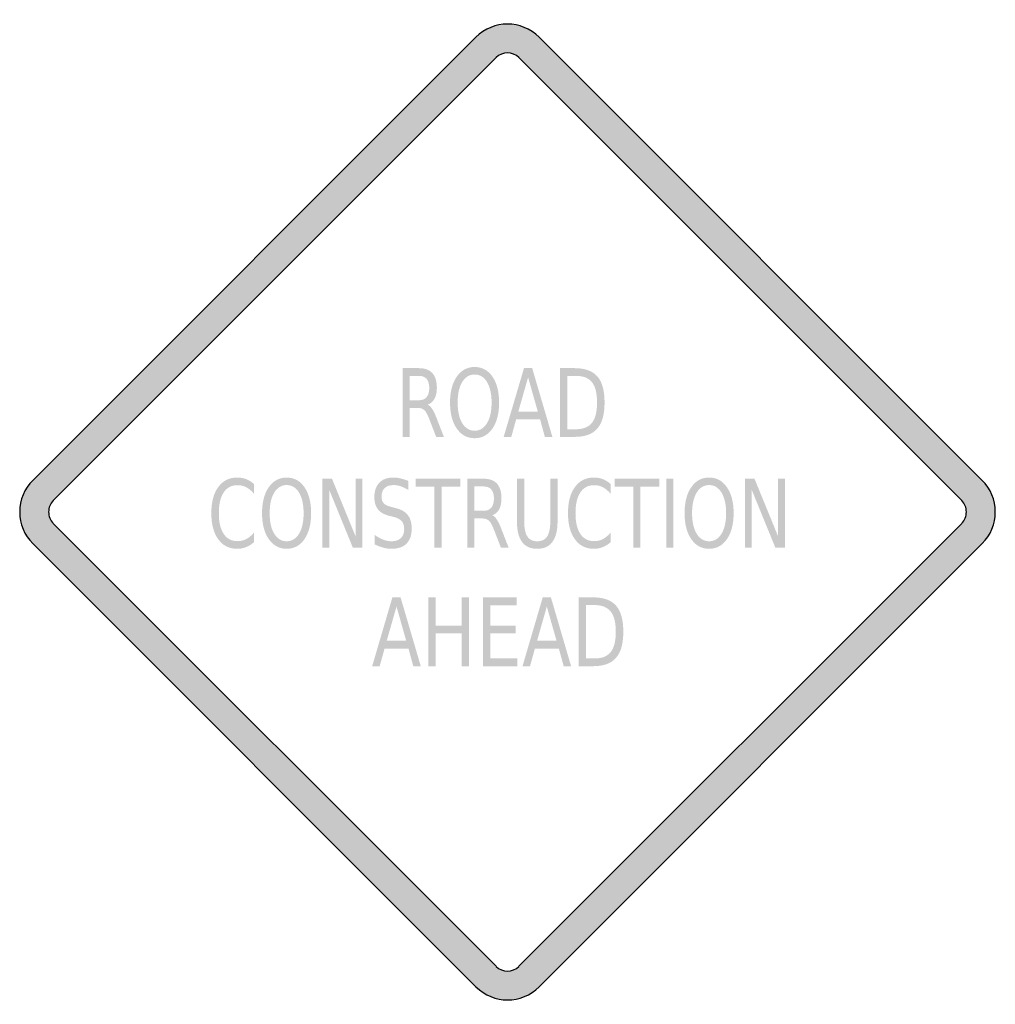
# Model space of a CAD drawing. Header units: inches. Extents: x -0.5 to 0.5, y -0.5 to 0.5.
import ezdxf

# ---------------------------------------------------------------- set-up
doc = ezdxf.new("R2010")
doc.units = ezdxf.units.IN
doc.header["$MEASUREMENT"] = 0

msp = doc.modelspace()

# ---------------------------------------------------------------- hatches: boundary and pattern name
h = msp.add_hatch(color=7)
h.paths.add_polyline_path([(0.0323, 0.4867), (0.4865, 0.0323), (0.4905, 0.0278), (0.4939, 0.0228), (0.4965, 0.0175), (0.4984, 0.012), (0.4995, 0.006), (0.5, 0), (0.4995, -0.006), (0.4984, -0.0118), (0.4965, -0.0175), (0.4939, -0.0228), (0.4905, -0.0278), (0.4865, -0.0323), (0.0323, -0.4867), (0.0278, -0.4907), (0.0227, -0.494), (0.0173, -0.4967), (0.0117, -0.4985), (0.006, -0.4997), (0.0002, -0.5), (-0.0057, -0.4997), (-0.0115, -0.4985), (-0.0172, -0.4967), (-0.0225, -0.494), (-0.0275, -0.4907), (-0.0323, -0.4867), (-0.4867, -0.0323), (-0.4905, -0.0278), (-0.4939, -0.0228), (-0.4965, -0.0175), (-0.4984, -0.0118), (-0.4995, -0.006), (-0.5, 0), (-0.4995, 0.006), (-0.4984, 0.012), (-0.4965, 0.0175), (-0.4939, 0.0228), (-0.4905, 0.0278), (-0.4867, 0.0323), (-0.0323, 0.4867), (-0.0277, 0.4907), (-0.0227, 0.494), (-0.0172, 0.4967), (-0.0117, 0.4985), (-0.0058, 0.4997), (0, 0.5), (0.0058, 0.4997), (0.0117, 0.4985), (0.0172, 0.4967), (0.0227, 0.494), (0.0277, 0.4907), (0.0323, 0.4867)])
h.paths.add_polyline_path([(0.0117, 0.4655), (0.4655, 0.0117), (0.467, 0.0102), (0.4682, 0.0083), (0.4692, 0.0063), (0.4699, 0.0043), (0.4704, 0.0022), (0.4704, 0), (0.4704, -0.0022), (0.4699, -0.0042), (0.4692, -0.0063), (0.4682, -0.0082), (0.467, -0.01), (0.4655, -0.0117), (0.0117, -0.4655), (0.0082, -0.4682), (0.0042, -0.4699), (0, -0.4704), (-0.0042, -0.4699), (-0.0082, -0.4682), (-0.0117, -0.4655), (-0.4655, -0.0117), (-0.467, -0.01), (-0.4682, -0.0082), (-0.4692, -0.0063), (-0.4699, -0.0042), (-0.4704, -0.0022), (-0.4704, 0), (-0.4704, 0.0022), (-0.4699, 0.0043), (-0.4692, 0.0063), (-0.4682, 0.0083), (-0.467, 0.0102), (-0.4655, 0.0117), (-0.0117, 0.4655), (-0.0082, 0.4684), (-0.0042, 0.4699), (0, 0.4705), (0.0042, 0.4699), (0.0082, 0.4684), (0.0117, 0.4655)], flags=0)
h = msp.add_hatch(color=7)
edge = h.paths.add_edge_path()
edge.add_spline(control_points=[(-0.0818, 0.11), (-0.0802, 0.1093), (-0.0786, 0.1078), (-0.0771, 0.1055), (-0.0757, 0.1033), (-0.0742, 0.1002), (-0.0727, 0.0962)], knot_values=[0, 0, 0, 0, 1, 1, 1, 2, 2, 2, 2], degree=3, periodic=0)
edge.add_line((-0.0727, 0.0962), (-0.0652, 0.077))
edge.add_line((-0.0652, 0.077), (-0.0731, 0.077))
edge.add_line((-0.0731, 0.077), (-0.0801, 0.095))
edge.add_spline(control_points=[(-0.0801, 0.095), (-0.0818, 0.0997), (-0.0836, 0.1029), (-0.0853, 0.1044), (-0.0869, 0.1059), (-0.0892, 0.1067), (-0.0921, 0.1067)], knot_values=[0, 0, 0, 0, 1, 1, 1, 2, 2, 2, 2], degree=3, periodic=0)
edge.add_line((-0.0921, 0.1067), (-0.1002, 0.1067))
edge.add_line((-0.1002, 0.1067), (-0.1002, 0.077))
edge.add_line((-0.1002, 0.077), (-0.1075, 0.077))
edge.add_line((-0.1075, 0.077), (-0.1075, 0.1474))
edge.add_line((-0.1075, 0.1474), (-0.0909, 0.1474))
edge.add_spline(control_points=[(-0.0909, 0.1474), (-0.0847, 0.1474), (-0.0801, 0.1457), (-0.077, 0.1423), (-0.074, 0.139), (-0.0724, 0.1339), (-0.0724, 0.1271), (-0.0724, 0.1227), (-0.0732, 0.119), (-0.0748, 0.1161), (-0.0764, 0.1131), (-0.0787, 0.1111), (-0.0818, 0.11)], knot_values=[0, 0, 0, 0, 1, 1, 1, 2, 2, 2, 3, 3, 3, 4, 4, 4, 4], degree=3, periodic=0)
edge = h.paths.add_edge_path(flags=0)
edge.add_line((-0.1002, 0.1395), (-0.1002, 0.1145))
edge.add_line((-0.1002, 0.1145), (-0.0909, 0.1145))
edge.add_spline(control_points=[(-0.0909, 0.1145), (-0.0874, 0.1145), (-0.0847, 0.1156), (-0.0829, 0.1177), (-0.0811, 0.1199), (-0.0802, 0.123), (-0.0802, 0.1271), (-0.0802, 0.1312), (-0.0811, 0.1343), (-0.0829, 0.1364), (-0.0847, 0.1385), (-0.0874, 0.1395), (-0.0909, 0.1395)], knot_values=[0, 0, 0, 0, 1, 1, 1, 2, 2, 2, 3, 3, 3, 4, 4, 4, 4], degree=3, periodic=0)
edge.add_line((-0.0909, 0.1395), (-0.1002, 0.1395))
h = msp.add_hatch(color=7)
edge = h.paths.add_edge_path()
edge.add_spline(control_points=[(-0.0337, 0.1486), (-0.0261, 0.1486), (-0.02, 0.1453), (-0.0154, 0.1387), (-0.0109, 0.1321), (-0.0086, 0.1232), (-0.0086, 0.1121), (-0.0086, 0.101), (-0.0109, 0.0921), (-0.0154, 0.0855), (-0.02, 0.0789), (-0.0261, 0.0756), (-0.0337, 0.0756), (-0.0413, 0.0756), (-0.0474, 0.0789), (-0.052, 0.0855), (-0.0566, 0.0921), (-0.0589, 0.101), (-0.0589, 0.1121), (-0.0589, 0.1232), (-0.0566, 0.1321), (-0.052, 0.1387), (-0.0474, 0.1453), (-0.0413, 0.1486), (-0.0337, 0.1486)], knot_values=[0, 0, 0, 0, 1, 1, 1, 2, 2, 2, 3, 3, 3, 4, 4, 4, 5, 5, 5, 6, 6, 6, 7, 7, 7, 8, 8, 8, 8], degree=3, periodic=0)
edge = h.paths.add_edge_path(flags=0)
edge.add_spline(control_points=[(-0.0337, 0.1409), (-0.039, 0.1409), (-0.0433, 0.1383), (-0.0464, 0.1332), (-0.0496, 0.128), (-0.0511, 0.121), (-0.0511, 0.1121), (-0.0511, 0.1032), (-0.0496, 0.0962), (-0.0464, 0.0911), (-0.0433, 0.0859), (-0.039, 0.0833), (-0.0337, 0.0833), (-0.0284, 0.0833), (-0.0241, 0.0859), (-0.021, 0.0911), (-0.0179, 0.0962), (-0.0163, 0.1032), (-0.0163, 0.1121), (-0.0163, 0.121), (-0.0179, 0.128), (-0.021, 0.1332), (-0.0241, 0.1383), (-0.0284, 0.1409), (-0.0337, 0.1409)], knot_values=[0, 0, 0, 0, 1, 1, 1, 2, 2, 2, 3, 3, 3, 4, 4, 4, 5, 5, 5, 6, 6, 6, 7, 7, 7, 8, 8, 8, 8], degree=3, periodic=0)
h = msp.add_hatch(color=7)
h.paths.add_polyline_path([(0.0169, 0.1474), (0.0253, 0.1474), (0.046, 0.077), (0.0383, 0.077), (0.0334, 0.095), (0.0089, 0.095), (0.0039, 0.077), (-0.0039, 0.077), (0.0169, 0.1474)])
h.paths.add_polyline_path([(0.0211, 0.138), (0.0111, 0.1029), (0.0311, 0.1029), (0.0211, 0.138)], flags=0)
h = msp.add_hatch(color=7)
edge = h.paths.add_edge_path()
edge.add_line((0.0539, 0.1474), (0.069, 0.1474))
edge.add_spline(control_points=[(0.069, 0.1474), (0.0795, 0.1474), (0.0872, 0.1445), (0.0922, 0.1389), (0.0971, 0.1332), (0.0995, 0.1243), (0.0995, 0.1122), (0.0995, 0.1001), (0.0971, 0.0912), (0.0921, 0.0855), (0.0872, 0.0798), (0.0794, 0.077), (0.069, 0.077)], knot_values=[0, 0, 0, 0, 1, 1, 1, 2, 2, 2, 3, 3, 3, 4, 4, 4, 4], degree=3, periodic=0)
edge.add_line((0.069, 0.077), (0.0539, 0.077))
edge.add_line((0.0539, 0.077), (0.0539, 0.1474))
edge = h.paths.add_edge_path(flags=0)
edge.add_line((0.0612, 0.1395), (0.0612, 0.0848))
edge.add_line((0.0612, 0.0848), (0.0701, 0.0848))
edge.add_spline(control_points=[(0.0701, 0.0848), (0.0776, 0.0848), (0.0831, 0.087), (0.0866, 0.0914), (0.0901, 0.0958), (0.0918, 0.1027), (0.0918, 0.1122), (0.0918, 0.1217), (0.0901, 0.1286), (0.0866, 0.133), (0.0831, 0.1374), (0.0776, 0.1395), (0.0701, 0.1395)], knot_values=[0, 0, 0, 0, 1, 1, 1, 2, 2, 2, 3, 3, 3, 4, 4, 4, 4], degree=3, periodic=0)
edge.add_line((0.0701, 0.1395), (0.0612, 0.1395))
h = msp.add_hatch(color=7)
edge = h.paths.add_edge_path()
edge.add_line((-0.2598, 0.0286), (-0.2598, 0.0186))
edge.add_spline(control_points=[(-0.2598, 0.0186), (-0.2623, 0.0216), (-0.2649, 0.0238), (-0.2677, 0.0253), (-0.2705, 0.0268), (-0.2735, 0.0275), (-0.2767, 0.0275), (-0.2829, 0.0275), (-0.2876, 0.025), (-0.2909, 0.0201), (-0.2942, 0.0152), (-0.2959, 0.0081), (-0.2959, -0.0012), (-0.2959, -0.0105), (-0.2942, -0.0176), (-0.2909, -0.0225), (-0.2876, -0.0274), (-0.2829, -0.0299), (-0.2767, -0.0299), (-0.2735, -0.0299), (-0.2705, -0.0292), (-0.2677, -0.0277), (-0.2649, -0.0262), (-0.2623, -0.024), (-0.2598, -0.021)], knot_values=[0, 0, 0, 0, 1, 1, 1, 2, 2, 2, 3, 3, 3, 4, 4, 4, 5, 5, 5, 6, 6, 6, 7, 7, 7, 8, 8, 8, 8], degree=3, periodic=0)
edge.add_line((-0.2598, -0.021), (-0.2598, -0.0309))
edge.add_spline(control_points=[(-0.2598, -0.0309), (-0.2624, -0.0332), (-0.2651, -0.0349), (-0.268, -0.036), (-0.2709, -0.0372), (-0.2739, -0.0377), (-0.2771, -0.0377), (-0.2853, -0.0377), (-0.2918, -0.0345), (-0.2965, -0.0279), (-0.3013, -0.0214), (-0.3036, -0.0125), (-0.3036, -0.0012), (-0.3036, 0.0101), (-0.3013, 0.019), (-0.2965, 0.0255), (-0.2918, 0.0321), (-0.2853, 0.0353), (-0.2771, 0.0353), (-0.2739, 0.0353), (-0.2708, 0.0348), (-0.2679, 0.0337), (-0.265, 0.0325), (-0.2623, 0.0309), (-0.2598, 0.0286)], knot_values=[0, 0, 0, 0, 1, 1, 1, 2, 2, 2, 3, 3, 3, 4, 4, 4, 5, 5, 5, 6, 6, 6, 7, 7, 7, 8, 8, 8, 8], degree=3, periodic=0)
h = msp.add_hatch(color=7)
edge = h.paths.add_edge_path()
edge.add_spline(control_points=[(-0.2264, 0.0353), (-0.2188, 0.0353), (-0.2127, 0.032), (-0.2081, 0.0254), (-0.2036, 0.0188), (-0.2013, 0.0099), (-0.2013, -0.0012), (-0.2013, -0.0123), (-0.2036, -0.0212), (-0.2081, -0.0278), (-0.2127, -0.0344), (-0.2188, -0.0377), (-0.2264, -0.0377), (-0.234, -0.0377), (-0.2401, -0.0344), (-0.2447, -0.0278), (-0.2493, -0.0212), (-0.2516, -0.0123), (-0.2516, -0.0012), (-0.2516, 0.0099), (-0.2493, 0.0188), (-0.2447, 0.0254), (-0.2401, 0.032), (-0.234, 0.0353), (-0.2264, 0.0353)], knot_values=[0, 0, 0, 0, 1, 1, 1, 2, 2, 2, 3, 3, 3, 4, 4, 4, 5, 5, 5, 6, 6, 6, 7, 7, 7, 8, 8, 8, 8], degree=3, periodic=0)
edge = h.paths.add_edge_path(flags=0)
edge.add_spline(control_points=[(-0.2264, 0.0276), (-0.2317, 0.0276), (-0.236, 0.025), (-0.2391, 0.0199), (-0.2423, 0.0147), (-0.2438, 0.0077), (-0.2438, -0.0012), (-0.2438, -0.0101), (-0.2423, -0.0171), (-0.2391, -0.0223), (-0.236, -0.0274), (-0.2317, -0.03), (-0.2264, -0.03), (-0.2211, -0.03), (-0.2168, -0.0274), (-0.2137, -0.0223), (-0.2106, -0.0171), (-0.209, -0.0101), (-0.209, -0.0012), (-0.209, 0.0077), (-0.2106, 0.0147), (-0.2137, 0.0199), (-0.2168, 0.025), (-0.2211, 0.0276), (-0.2264, 0.0276)], knot_values=[0, 0, 0, 0, 1, 1, 1, 2, 2, 2, 3, 3, 3, 4, 4, 4, 5, 5, 5, 6, 6, 6, 7, 7, 7, 8, 8, 8, 8], degree=3, periodic=0)
for points in [[(-0.1898, 0.0341), (-0.1799, 0.0341), (-0.1558, -0.0248), (-0.1558, 0.0341), (-0.1487, 0.0341), (-0.1487, -0.0364), (-0.1586, -0.0364), (-0.1827, 0.0226), (-0.1827, -0.0364), (-0.1898, -0.0364), (-0.1898, 0.0341)], [(-0.0942, 0.0341), (-0.0483, 0.0341), (-0.0483, 0.026), (-0.0676, 0.026), (-0.0676, -0.0364), (-0.0749, -0.0364), (-0.0749, 0.026), (-0.0942, 0.026), (-0.0942, 0.0341)], [(0.1097, 0.0341), (0.1556, 0.0341), (0.1556, 0.026), (0.1363, 0.026), (0.1363, -0.0364), (0.129, -0.0364), (0.129, 0.026), (0.1097, 0.026), (0.1097, 0.0341)], [(0.1627, 0.0341), (0.17, 0.0341), (0.17, -0.0364), (0.1627, -0.0364), (0.1627, 0.0341)], [(0.2433, 0.0341), (0.2532, 0.0341), (0.2773, -0.0248), (0.2773, 0.0341), (0.2844, 0.0341), (0.2844, -0.0364), (0.2745, -0.0364), (0.2504, 0.0226), (0.2504, -0.0364), (0.2433, -0.0364), (0.2433, 0.0341)], [(-0.081, -0.0875), (-0.0737, -0.0875), (-0.0737, -0.1164), (-0.047, -0.1164), (-0.047, -0.0875), (-0.0396, -0.0875), (-0.0396, -0.158), (-0.047, -0.158), (-0.047, -0.1244), (-0.0737, -0.1244), (-0.0737, -0.158), (-0.081, -0.158), (-0.081, -0.0875)], [(-0.025, -0.0875), (0.0094, -0.0875), (0.0094, -0.0956), (-0.0176, -0.0956), (-0.0176, -0.1164), (0.0083, -0.1164), (0.0083, -0.1244), (-0.0176, -0.1244), (-0.0176, -0.1499), (0.0101, -0.1499), (0.0101, -0.158), (-0.025, -0.158), (-0.025, -0.0875)]]:
    msp.add_hatch(color=7).paths.add_polyline_path(points)
h = msp.add_hatch(color=7)
edge = h.paths.add_edge_path()
edge.add_line((-0.1015, 0.0318), (-0.1015, 0.0225))
edge.add_spline(control_points=[(-0.1015, 0.0225), (-0.1043, 0.0242), (-0.1069, 0.0255), (-0.1094, 0.0263), (-0.1119, 0.0272), (-0.1143, 0.0276), (-0.1166, 0.0276), (-0.1206, 0.0276), (-0.1237, 0.0266), (-0.1258, 0.0246), (-0.128, 0.0226), (-0.1291, 0.0197), (-0.1291, 0.016), (-0.1291, 0.0129), (-0.1284, 0.0105), (-0.1269, 0.0089), (-0.1255, 0.0074), (-0.1227, 0.0061), (-0.1187, 0.0051)], knot_values=[0, 0, 0, 0, 1, 1, 1, 2, 2, 2, 3, 3, 3, 4, 4, 4, 5, 5, 5, 6, 6, 6, 6], degree=3, periodic=0)
edge.add_line((-0.1187, 0.0051), (-0.1143, 0.0039))
edge.add_spline(control_points=[(-0.1143, 0.0039), (-0.1088, 0.0026), (-0.1047, 0.0002), (-0.1021, -0.0032), (-0.0995, -0.0066), (-0.0982, -0.0112), (-0.0982, -0.0169), (-0.0982, -0.0237), (-0.1, -0.0289), (-0.1035, -0.0324), (-0.107, -0.036), (-0.1122, -0.0377), (-0.119, -0.0377), (-0.1216, -0.0377), (-0.1244, -0.0373), (-0.1273, -0.0366), (-0.1301, -0.0358), (-0.1331, -0.0347), (-0.1363, -0.0332)], knot_values=[0, 0, 0, 0, 1, 1, 1, 2, 2, 2, 3, 3, 3, 4, 4, 4, 5, 5, 5, 6, 6, 6, 6], degree=3, periodic=0)
edge.add_line((-0.1363, -0.0332), (-0.1363, -0.0234))
edge.add_spline(control_points=[(-0.1363, -0.0234), (-0.1333, -0.0256), (-0.1303, -0.0272), (-0.1275, -0.0283), (-0.1246, -0.0294), (-0.1218, -0.03), (-0.119, -0.03), (-0.1148, -0.03), (-0.1116, -0.0289), (-0.1093, -0.0268), (-0.107, -0.0246), (-0.1059, -0.0216), (-0.1059, -0.0176), (-0.1059, -0.0142), (-0.1067, -0.0115), (-0.1083, -0.0095), (-0.11, -0.0076), (-0.1127, -0.0061), (-0.1164, -0.0051)], knot_values=[0, 0, 0, 0, 1, 1, 1, 2, 2, 2, 3, 3, 3, 4, 4, 4, 5, 5, 5, 6, 6, 6, 6], degree=3, periodic=0)
edge.add_line((-0.1164, -0.0051), (-0.1209, -0.004))
edge.add_spline(control_points=[(-0.1209, -0.004), (-0.1264, -0.0026), (-0.1304, -0.0004), (-0.1328, 0.0027), (-0.1352, 0.0057), (-0.1365, 0.0099), (-0.1365, 0.0152), (-0.1365, 0.0215), (-0.1348, 0.0264), (-0.1314, 0.03), (-0.128, 0.0335), (-0.1233, 0.0353), (-0.1174, 0.0353), (-0.1148, 0.0353), (-0.1122, 0.035), (-0.1096, 0.0344), (-0.107, 0.0338), (-0.1043, 0.0329), (-0.1015, 0.0318)], knot_values=[0, 0, 0, 0, 1, 1, 1, 2, 2, 2, 3, 3, 3, 4, 4, 4, 5, 5, 5, 6, 6, 6, 6], degree=3, periodic=0)
h = msp.add_hatch(color=7)
edge = h.paths.add_edge_path()
edge.add_spline(control_points=[(-0.0155, -0.0033), (-0.0139, -0.004), (-0.0123, -0.0055), (-0.0109, -0.0078), (-0.0094, -0.01), (-0.0079, -0.0131), (-0.0064, -0.0171)], knot_values=[0, 0, 0, 0, 1, 1, 1, 2, 2, 2, 2], degree=3, periodic=0)
edge.add_line((-0.0064, -0.0171), (0.0011, -0.0364))
edge.add_line((0.0011, -0.0364), (-0.0068, -0.0364))
edge.add_line((-0.0068, -0.0364), (-0.0138, -0.0183))
edge.add_spline(control_points=[(-0.0138, -0.0183), (-0.0156, -0.0136), (-0.0173, -0.0104), (-0.019, -0.0089), (-0.0207, -0.0074), (-0.023, -0.0066), (-0.0259, -0.0066)], knot_values=[0, 0, 0, 0, 1, 1, 1, 2, 2, 2, 2], degree=3, periodic=0)
edge.add_line((-0.0259, -0.0066), (-0.0339, -0.0066))
edge.add_line((-0.0339, -0.0066), (-0.0339, -0.0364))
edge.add_line((-0.0339, -0.0364), (-0.0412, -0.0364))
edge.add_line((-0.0412, -0.0364), (-0.0412, 0.0341))
edge.add_line((-0.0412, 0.0341), (-0.0247, 0.0341))
edge.add_spline(control_points=[(-0.0247, 0.0341), (-0.0184, 0.0341), (-0.0138, 0.0324), (-0.0107, 0.029), (-0.0077, 0.0257), (-0.0062, 0.0206), (-0.0062, 0.0138), (-0.0062, 0.0093), (-0.007, 0.0057), (-0.0085, 0.0027), (-0.0101, -0.0002), (-0.0124, -0.0022), (-0.0155, -0.0033)], knot_values=[0, 0, 0, 0, 1, 1, 1, 2, 2, 2, 3, 3, 3, 4, 4, 4, 4], degree=3, periodic=0)
edge = h.paths.add_edge_path(flags=0)
edge.add_line((-0.0339, 0.0262), (-0.0339, 0.0012))
edge.add_line((-0.0339, 0.0012), (-0.0247, 0.0012))
edge.add_spline(control_points=[(-0.0247, 0.0012), (-0.0211, 0.0012), (-0.0184, 0.0023), (-0.0166, 0.0044), (-0.0148, 0.0065), (-0.0139, 0.0097), (-0.0139, 0.0138), (-0.0139, 0.0179), (-0.0148, 0.021), (-0.0166, 0.0231), (-0.0184, 0.0252), (-0.0211, 0.0262), (-0.0247, 0.0262)], knot_values=[0, 0, 0, 0, 1, 1, 1, 2, 2, 2, 3, 3, 3, 4, 4, 4, 4], degree=3, periodic=0)
edge.add_line((-0.0247, 0.0262), (-0.0339, 0.0262))
h = msp.add_hatch(color=7)
edge = h.paths.add_edge_path()
edge.add_line((0.0097, 0.0341), (0.0171, 0.0341))
edge.add_line((0.0171, 0.0341), (0.0171, -0.0087))
edge.add_spline(control_points=[(0.0171, -0.0087), (0.0171, -0.0163), (0.0181, -0.0217), (0.0203, -0.025), (0.0224, -0.0283), (0.0258, -0.03), (0.0305, -0.03), (0.0352, -0.03), (0.0386, -0.0283), (0.0407, -0.025), (0.0428, -0.0217), (0.0439, -0.0163), (0.0439, -0.0087)], knot_values=[0, 0, 0, 0, 1, 1, 1, 2, 2, 2, 3, 3, 3, 4, 4, 4, 4], degree=3, periodic=0)
edge.add_line((0.0439, -0.0087), (0.0439, 0.0341))
edge.add_line((0.0439, 0.0341), (0.0513, 0.0341))
edge.add_line((0.0513, 0.0341), (0.0513, -0.0099))
edge.add_spline(control_points=[(0.0513, -0.0099), (0.0513, -0.0191), (0.0495, -0.026), (0.046, -0.0307), (0.0425, -0.0354), (0.0374, -0.0377), (0.0305, -0.0377), (0.0236, -0.0377), (0.0184, -0.0354), (0.0149, -0.0307), (0.0114, -0.026), (0.0097, -0.0191), (0.0097, -0.0099)], knot_values=[0, 0, 0, 0, 1, 1, 1, 2, 2, 2, 3, 3, 3, 4, 4, 4, 4], degree=3, periodic=0)
edge.add_line((0.0097, -0.0099), (0.0097, 0.0341))
h = msp.add_hatch(color=7)
edge = h.paths.add_edge_path()
edge.add_line((0.1058, 0.0286), (0.1058, 0.0186))
edge.add_spline(control_points=[(0.1058, 0.0186), (0.1033, 0.0216), (0.1007, 0.0238), (0.0979, 0.0253), (0.0951, 0.0268), (0.0921, 0.0275), (0.0889, 0.0275), (0.0827, 0.0275), (0.078, 0.025), (0.0747, 0.0201), (0.0714, 0.0152), (0.0697, 0.0081), (0.0697, -0.0012), (0.0697, -0.0105), (0.0714, -0.0176), (0.0747, -0.0225), (0.078, -0.0274), (0.0827, -0.0299), (0.0889, -0.0299), (0.0921, -0.0299), (0.0951, -0.0292), (0.0979, -0.0277), (0.1007, -0.0262), (0.1033, -0.024), (0.1058, -0.021)], knot_values=[0, 0, 0, 0, 1, 1, 1, 2, 2, 2, 3, 3, 3, 4, 4, 4, 5, 5, 5, 6, 6, 6, 7, 7, 7, 8, 8, 8, 8], degree=3, periodic=0)
edge.add_line((0.1058, -0.021), (0.1058, -0.0309))
edge.add_spline(control_points=[(0.1058, -0.0309), (0.1032, -0.0332), (0.1005, -0.0349), (0.0976, -0.036), (0.0947, -0.0372), (0.0917, -0.0377), (0.0885, -0.0377), (0.0803, -0.0377), (0.0738, -0.0345), (0.0691, -0.0279), (0.0643, -0.0214), (0.062, -0.0125), (0.062, -0.0012), (0.062, 0.0101), (0.0643, 0.019), (0.0691, 0.0255), (0.0738, 0.0321), (0.0803, 0.0353), (0.0885, 0.0353), (0.0917, 0.0353), (0.0948, 0.0348), (0.0977, 0.0337), (0.1006, 0.0325), (0.1033, 0.0309), (0.1058, 0.0286)], knot_values=[0, 0, 0, 0, 1, 1, 1, 2, 2, 2, 3, 3, 3, 4, 4, 4, 5, 5, 5, 6, 6, 6, 7, 7, 7, 8, 8, 8, 8], degree=3, periodic=0)
h = msp.add_hatch(color=7)
edge = h.paths.add_edge_path()
edge.add_spline(control_points=[(0.2067, 0.0353), (0.2143, 0.0353), (0.2204, 0.032), (0.2249, 0.0254), (0.2295, 0.0188), (0.2318, 0.0099), (0.2318, -0.0012), (0.2318, -0.0123), (0.2295, -0.0212), (0.2249, -0.0278), (0.2204, -0.0344), (0.2143, -0.0377), (0.2067, -0.0377), (0.199, -0.0377), (0.1929, -0.0344), (0.1884, -0.0278), (0.1838, -0.0212), (0.1815, -0.0123), (0.1815, -0.0012), (0.1815, 0.0099), (0.1838, 0.0188), (0.1884, 0.0254), (0.1929, 0.032), (0.199, 0.0353), (0.2067, 0.0353)], knot_values=[0, 0, 0, 0, 1, 1, 1, 2, 2, 2, 3, 3, 3, 4, 4, 4, 5, 5, 5, 6, 6, 6, 7, 7, 7, 8, 8, 8, 8], degree=3, periodic=0)
edge = h.paths.add_edge_path(flags=0)
edge.add_spline(control_points=[(0.2067, 0.0276), (0.2013, 0.0276), (0.1971, 0.025), (0.1939, 0.0199), (0.1908, 0.0147), (0.1892, 0.0077), (0.1892, -0.0012), (0.1892, -0.0101), (0.1908, -0.0171), (0.1939, -0.0223), (0.1971, -0.0274), (0.2013, -0.03), (0.2067, -0.03), (0.212, -0.03), (0.2162, -0.0274), (0.2194, -0.0223), (0.2225, -0.0171), (0.2241, -0.0101), (0.2241, -0.0012), (0.2241, 0.0077), (0.2225, 0.0147), (0.2194, 0.0199), (0.2162, 0.025), (0.212, 0.0276), (0.2067, 0.0276)], knot_values=[0, 0, 0, 0, 1, 1, 1, 2, 2, 2, 3, 3, 3, 4, 4, 4, 5, 5, 5, 6, 6, 6, 7, 7, 7, 8, 8, 8, 8], degree=3, periodic=0)
h = msp.add_hatch(color=7)
h.paths.add_polyline_path([(-0.118, -0.0875), (-0.1096, -0.0875), (-0.0889, -0.158), (-0.0966, -0.158), (-0.1015, -0.1399), (-0.126, -0.1399), (-0.131, -0.158), (-0.1387, -0.158), (-0.118, -0.0875)])
h.paths.add_polyline_path([(-0.1138, -0.0969), (-0.1238, -0.132), (-0.1038, -0.132), (-0.1138, -0.0969)], flags=0)
h = msp.add_hatch(color=7)
h.paths.add_polyline_path([(0.0361, -0.0875), (0.0445, -0.0875), (0.0652, -0.158), (0.0576, -0.158), (0.0526, -0.1399), (0.0281, -0.1399), (0.0231, -0.158), (0.0154, -0.158), (0.0361, -0.0875)])
h.paths.add_polyline_path([(0.0403, -0.0969), (0.0303, -0.132), (0.0503, -0.132), (0.0403, -0.0969)], flags=0)
h = msp.add_hatch(color=7)
edge = h.paths.add_edge_path()
edge.add_line((0.0731, -0.0875), (0.0882, -0.0875))
edge.add_spline(control_points=[(0.0882, -0.0875), (0.0987, -0.0875), (0.1064, -0.0904), (0.1114, -0.0961), (0.1163, -0.1017), (0.1187, -0.1106), (0.1187, -0.1227), (0.1187, -0.1348), (0.1163, -0.1437), (0.1113, -0.1494), (0.1064, -0.1551), (0.0987, -0.158), (0.0882, -0.158)], knot_values=[0, 0, 0, 0, 1, 1, 1, 2, 2, 2, 3, 3, 3, 4, 4, 4, 4], degree=3, periodic=0)
edge.add_line((0.0882, -0.158), (0.0731, -0.158))
edge.add_line((0.0731, -0.158), (0.0731, -0.0875))
edge = h.paths.add_edge_path(flags=0)
edge.add_line((0.0804, -0.0954), (0.0804, -0.1501))
edge.add_line((0.0804, -0.1501), (0.0893, -0.1501))
edge.add_spline(control_points=[(0.0893, -0.1501), (0.0968, -0.1501), (0.1023, -0.1479), (0.1058, -0.1435), (0.1093, -0.1391), (0.111, -0.1322), (0.111, -0.1227), (0.111, -0.1133), (0.1093, -0.1063), (0.1058, -0.102), (0.1023, -0.0976), (0.0968, -0.0954), (0.0893, -0.0954)], knot_values=[0, 0, 0, 0, 1, 1, 1, 2, 2, 2, 3, 3, 3, 4, 4, 4, 4], degree=3, periodic=0)
edge.add_line((0.0893, -0.0954), (0.0804, -0.0954))

# ---------------------------------------------------------------- linework, layer by layer
at = {"color": 7}
for p, q in [((-0.4867, 0.0323), (-0.0323, 0.4867)), ((0.0323, 0.4867), (0.4867, 0.0323)), ((-0.4656, 0.0118), (-0.0117, 0.4656)), ((0.0117, 0.4656), (0.4656, 0.0118)), ((-0.0117, -0.4655), (-0.4656, -0.0117)), ((0.4656, -0.0117), (0.0117, -0.4655)), ((-0.0323, -0.4867), (-0.4867, -0.0323)), ((0.4867, -0.0323), (0.0323, -0.4867))]:
    msp.add_line(p, q, dxfattribs=at)
for points in [[(0.0324, 0.4866), (0.0145, 0.5045), (-0.0145, 0.5045), (-0.0324, 0.4866)], [(0.0117, 0.4656), (0.0052, 0.4721), (-0.0052, 0.4721), (-0.0117, 0.4656)], [(-0.0117, -0.4656), (-0.0052, -0.472), (0.0052, -0.472), (0.0117, -0.4656)], [(-0.0323, -0.4866), (-0.0144, -0.5045), (0.0146, -0.5045), (0.0325, -0.4866)]]:
    msp.add_open_spline(points, degree=3, dxfattribs=at)
for points in [[(-0.4866, 0.0324), (-0.4952, 0.0238), (-0.5, 0.0122), (-0.5, 0), (-0.5, -0.0121), (-0.4952, -0.0238), (-0.4866, -0.0323)], [(0.4866, -0.0323), (0.4952, -0.0238), (0.5, -0.0121), (0.5, 0), (0.5, 0.0122), (0.4952, 0.0238), (0.4866, 0.0324)], [(-0.4656, 0.0117), (-0.4687, 0.0086), (-0.4704, 0.0044), (-0.4704, 0), (-0.4704, -0.0043), (-0.4687, -0.0085), (-0.4656, -0.0116)], [(0.4656, -0.0116), (0.4687, -0.0085), (0.4704, -0.0043), (0.4704, 0), (0.4704, 0.0044), (0.4687, 0.0086), (0.4656, 0.0117)]]:
    msp.add_open_spline(points, degree=3, knots=[0, 0, 0, 0, 1, 1, 1, 2, 2, 2, 2], dxfattribs=at)

doc.saveas('drawing.dxf')
